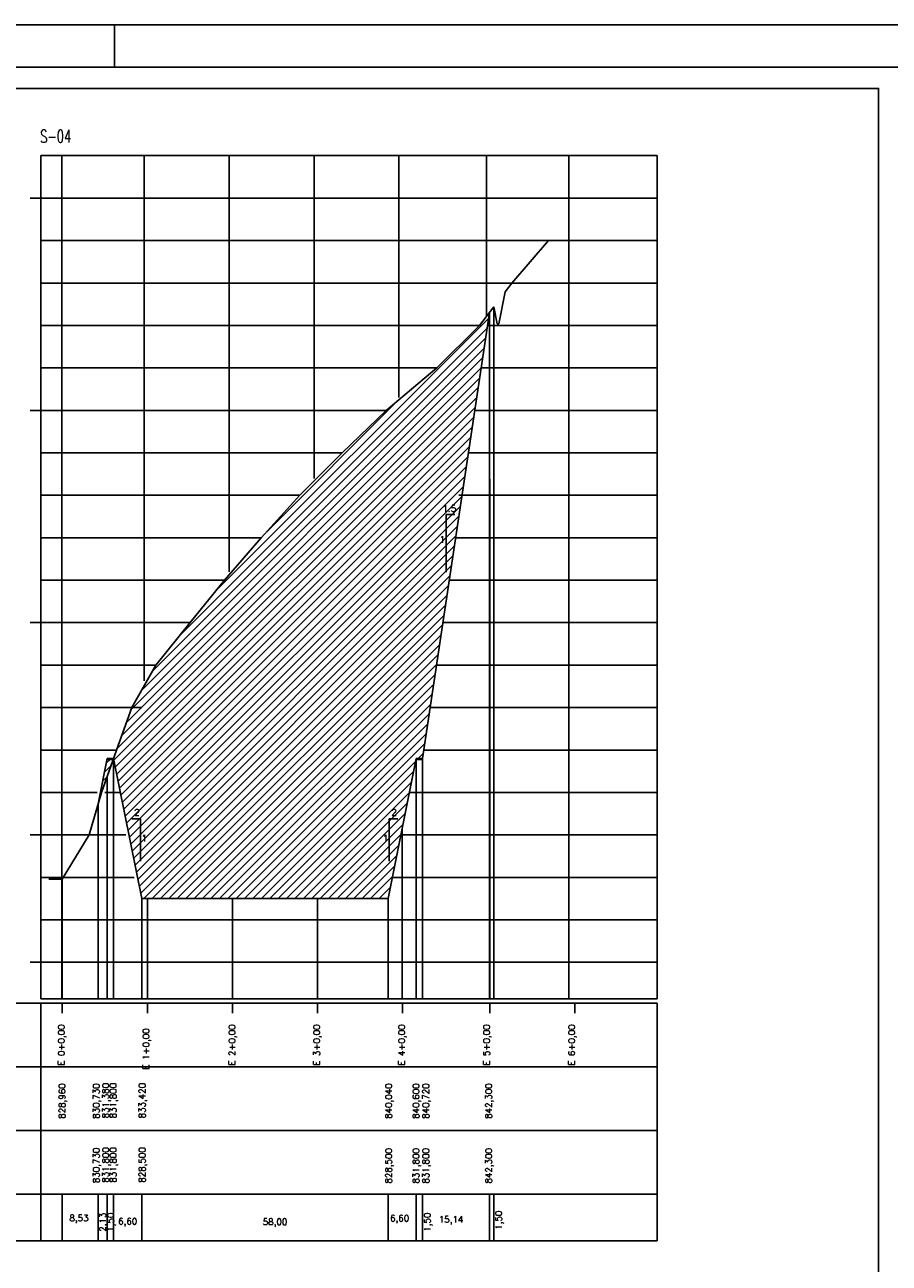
# Model space of a CAD drawing. Extents: x -1825 to 98, y 5678 to 6985.
# Tile 85 of 86: x -293 to -90, y 6693 to 6985. Entities that reach past the tile are written whole.
import ezdxf
from ezdxf.enums import TextEntityAlignment as Align

# ---------------------------------------------------------------- set-up
doc = ezdxf.new("R2010")
doc.units = 0
doc.header["$MEASUREMENT"] = 0
doc.linetypes.add('CONTINUO', pattern=[0])
for name, color, linetype in [('-ATERRO', 72, 'CONTINUOUS'), ('-CORTE', 51, 'CONTINUOUS'), ('-TALUDI', 3, 'CONTINUOUS'), ('BASE', 6, 'CONTINUOUS'), ('PADRÃO', 7, 'CONTINUOUS'), ('PG-CORTE', 4, 'CONTINUOUS'), ('PG-LINE', 7, 'CONTINUOUS'), ('PG-MALHA', 7, 'CONTINUOUS'), ('PG-TERRENO', 6, 'CONTINUOUS'), ('PG-TXT-120', 4, 'CONTINUOUS'), ('PG-TXT-80', 2, 'CONTINUOUS')]:
    doc.layers.add(name, color=color, linetype=linetype)
doc.styles.add('ROMANS', font='romans.shx', dxfattribs={"height": 1.5})

msp = doc.modelspace()

# ---------------------------------------------------------------- hatches: boundary and pattern name
at = {"layer": '-ATERRO'}
h = msp.add_hatch(dxfattribs=at)
h.set_pattern_fill('_USER', color=256, scale=1.2, angle=45, style=0, pattern_type=0)
h.set_pattern_definition([(45, (0, 0), (-0.84852814, 0.84852814), [])])
h.paths.add_polyline_path([(-272.45, 6811.99), (-273.93, 6811.99), (-276.03, 6801.52), (-275.26, 6804.19)])
at = {"layer": '-CORTE'}
h = msp.add_hatch(dxfattribs=at)
h.set_pattern_fill('_USER', color=256, scale=1.4, angle=45, style=0, pattern_type=0)
h.set_pattern_definition([(45, (0, 0), (-0.9899495, 0.9899495), [])])
h.paths.add_polyline_path([(-183.84, 6917.26), (-186.18, 6914.19), (-196.26, 6904.19), (-208.2, 6894.19), (-218.52, 6884.19), (-228.48, 6874.19), (-237.58, 6864.19), (-246.27, 6854.19), (-254.37, 6844.19), (-262.47, 6834.19), (-268.06, 6824.19), (-271.66, 6814.19), (-272.39, 6812.18), (-265.7, 6779.19), (-207.7, 6779.19), (-201.1, 6812.19), (-199.6, 6812.19)])
h.paths.add_polyline_path([(-195.57, 6862.64), (-194.45, 6862.64), (-194.45, 6864.92), (-195.57, 6864.92)], flags=24)
h.paths.add_polyline_path([(-194.89, 6869.95), (-191.16, 6869.95), (-191.16, 6872.23), (-194.89, 6872.23)], flags=24)
h.paths.add_polyline_path([(-207.1, 6798.36), (-205.33, 6798.36), (-205.33, 6800.64), (-207.1, 6800.64)], flags=24)
h.paths.add_polyline_path([(-208.88, 6792.28), (-207.75, 6792.28), (-207.75, 6794.56), (-208.88, 6794.56)], flags=24)
h.paths.add_polyline_path([(-265.76, 6792.28), (-264.63, 6792.28), (-264.63, 6794.56), (-265.76, 6794.56)], flags=24)
h.paths.add_polyline_path([(-267.7, 6798.36), (-265.92, 6798.36), (-265.92, 6800.64), (-267.7, 6800.64)], flags=24)

# ---------------------------------------------------------------- linework, layer by layer
at = {"layer": '-TALUDI', "flags": 128}
for points in [[(-191.99, 6869.63), (-194.03, 6869.63), (-194.03, 6856.06)], [(-268.05, 6797.99), (-266.05, 6797.99), (-266.05, 6787.99)], [(-205.43, 6797.99), (-207.43, 6797.99), (-207.43, 6787.99)]]:
    msp.add_lwpolyline(points, dxfattribs=at)
at = {"layer": 'BASE', "color": 11, "linetype": 'CONTINUOUS'}
for p, q in [((-273.93, 6811.99), (-272.45, 6811.99)), ((-201.1, 6811.99), (-199.6, 6811.99))]:
    msp.add_line(p, q, dxfattribs=at)
at = {"layer": 'PADRÃO', "color": 2}
msp.add_line((-272.17, 6975.02), (-272.17, 6985.02), dxfattribs=at)
msp.add_lwpolyline([(-743.17, 6985.02), (-743.17, 6391.02), (97.83, 6391.02), (97.83, 6985.02), (-743.17, 6985.02)], dxfattribs=at)
at = {"layer": 'PADRÃO', "color": 1}
msp.add_lwpolyline([(-718.17, 6401.02), (87.83, 6401.02), (87.83, 6975.02), (-718.17, 6975.02)], close=True, dxfattribs=at)
at = {"layer": 'PADRÃO', "color": 2}
msp.add_lwpolyline([(-713.17, 6406.02), (-92.17, 6406.02), (-92.17, 6970.02), (-713.17, 6970.02)], close=True, dxfattribs=at)
at = {"layer": 'PG-CORTE'}
for p, q in [((-180.13, 6922.12), (-181.64, 6914.57)), ((-182.84, 6918.57), (-182.04, 6914.57)), ((-182.04, 6914.57), (-181.64, 6914.57)), ((-181.64, 6914.57), (-182.04, 6914.57)), ((-182.04, 6914.57), (-181.64, 6914.57)), ((-207.7, 6779.19), (-201.1, 6812.19))]:
    msp.add_line(p, q, dxfattribs=at)
at = {"layer": 'PG-CORTE', "linetype": 'CONTINUOUS'}
for p, q in [((-199.6, 6812.19), (-183.84, 6917.26)), ((-273.89, 6812.19), (-276.03, 6801.52)), ((-272.39, 6812.19), (-265.7, 6779.19)), ((-265.7, 6779.19), (-207.7, 6779.19))]:
    msp.add_line(p, q, dxfattribs=at)
at = {"layer": 'PG-CORTE', "color": 11, "linetype": 'CONTINUOUS'}
for p, q in [((-273.89, 6812.19), (-272.39, 6812.19)), ((-201.1, 6812.19), (-199.6, 6812.19))]:
    msp.add_line(p, q, dxfattribs=at)
at = {"layer": 'PG-CORTE', "color": 3, "linetype": 'CONTINUOUS'}
for p, q in [((-201.1, 6812.19), (-201.1, 6755.59)), ((-199.6, 6812.19), (-199.6, 6755.59)), ((-265.7, 6779.19), (-265.7, 6755.59)), ((-207.7, 6779.19), (-207.7, 6755.59)), ((-184.03, 6774.19), (-184.03, 6774.19)), ((-265.7, 6709.59), (-265.7, 6698.58)), ((-207.7, 6709.59), (-207.7, 6698.58)), ((-201.1, 6709.59), (-201.1, 6698.58)), ((-199.6, 6709.59), (-199.6, 6698.58))]:
    msp.add_line(p, q, dxfattribs=at)
at = {"layer": 'PG-LINE', "color": 3, "linetype": 'CONTINUOUS'}
for p, q in [((-183.84, 6917.26), (-183.84, 6755.59)), ((-182.84, 6918.57), (-182.84, 6755.59)), ((-272.39, 6812.18), (-272.39, 6755.59)), ((-273.89, 6807.99), (-273.89, 6755.59)), ((-276.03, 6801.52), (-276.03, 6755.59)), ((-284.52, 6783.79), (-284.52, 6755.59)), ((-284.52, 6709.59), (-284.52, 6698.58)), ((-276.03, 6709.59), (-276.03, 6698.58)), ((-273.89, 6709.59), (-273.89, 6698.58)), ((-272.39, 6709.59), (-272.39, 6698.58)), ((-183.84, 6709.59), (-183.84, 6698.58)), ((-182.84, 6709.59), (-182.84, 6698.58))]:
    msp.add_line(p, q, dxfattribs=at)
at = {"layer": 'PG-MALHA', "linetype": 'CONTINUO'}
for p, q in [((-284.55, 6954.19), (-284.55, 6755.59)), ((-265.17, 6954.19), (-265.17, 6830.48)), ((-245.17, 6954.19), (-245.17, 6856.18)), ((-225.17, 6954.19), (-225.17, 6878.14)), ((-205.17, 6954.19), (-205.17, 6897.25)), ((-184.55, 6954.19), (-184.55, 6916.33)), ((-165.17, 6954.19), (-165.17, 6755.7)), ((-183.76, 6878), (-183.76, 6755.59)), ((-204.38, 6795.78), (-204.38, 6755.59)), ((-264.38, 6779.19), (-264.38, 6755.59)), ((-244.38, 6779.19), (-244.38, 6755.59)), ((-224.38, 6779.19), (-224.38, 6755.59))]:
    msp.add_line(p, q, dxfattribs=at)
at = {"layer": 'PG-MALHA', "color": 4, "linetype": 'CONTINUO'}
for p, q in [((-144.32, 6755.59), (-144.32, 6954.19)), ((-144.32, 6698.58), (-144.32, 6754.59)), ((-350.88, 6698.58), (-144.32, 6698.58))]:
    msp.add_line(p, q, dxfattribs=at)
at = {"layer": 'PG-MALHA', "linetype": 'CONTINUO'}
for points in [[(-289.55, 6954.19), (-144.32, 6954.19)], [(-289.55, 6944.19), (-144.32, 6944.19)], [(-289.55, 6934.19), (-144.32, 6934.19)], [(-289.55, 6924.19), (-144.32, 6924.19)], [(-289.55, 6914.19), (-186.18, 6914.19)], [(-184.3, 6914.19), (-144.32, 6914.19)], [(-289.55, 6904.19), (-196.26, 6904.19)], [(-185.8, 6904.19), (-144.32, 6904.19)], [(-289.55, 6894.19), (-208.2, 6894.19)], [(-187.3, 6894.19), (-144.32, 6894.19)], [(-289.55, 6884.19), (-218.52, 6884.19)], [(-188.8, 6884.19), (-144.32, 6884.19)], [(-289.55, 6874.19), (-228.48, 6874.19)], [(-191.09, 6874.19), (-144.32, 6874.19)], [(-289.55, 6864.19), (-237.58, 6864.19)], [(-191.8, 6864.19), (-144.32, 6864.19)], [(-289.55, 6854.19), (-246.27, 6854.19)], [(-193.3, 6854.19), (-144.32, 6854.19)], [(-289.55, 6844.19), (-254.37, 6844.19)], [(-194.8, 6844.19), (-144.32, 6844.19)], [(-289.55, 6834.19), (-262.47, 6834.19)], [(-196.3, 6834.19), (-144.32, 6834.19)], [(-289.55, 6824.19), (-265.7, 6824.19)], [(-197.8, 6824.19), (-144.32, 6824.19)], [(-289.55, 6814.19), (-271.66, 6814.19)], [(-199.3, 6814.19), (-144.32, 6814.19)], [(-289.55, 6804.19), (-276.28, 6804.19)], [(-274.47, 6804.19), (-270.77, 6804.19)], [(-202.7, 6804.19), (-144.32, 6804.19)], [(-289.55, 6794.19), (-269.53, 6794.19)], [(-204.7, 6794.19), (-144.32, 6794.19)], [(-289.55, 6784.19), (-267.5, 6784.19)], [(-206.7, 6784.19), (-144.32, 6784.19)], [(-289.55, 6774.19), (-144.32, 6774.19)], [(-289.55, 6764.19), (-144.32, 6764.19)], [(-284.52, 6752.18), (-284.52, 6754.6)], [(-264.38, 6752.18), (-264.38, 6754.59)], [(-244.35, 6752.18), (-244.35, 6754.6)], [(-224.37, 6752.17), (-224.37, 6754.59)], [(-204.35, 6752.18), (-204.35, 6754.6)], [(-183.76, 6752.18), (-183.76, 6754.6)], [(-163.73, 6752.18), (-163.73, 6754.6)]]:
    msp.add_lwpolyline(points, dxfattribs=at)
at = {"layer": 'PG-MALHA', "color": 4, "linetype": 'CONTINUO'}
for points in [[(-289.55, 6954.19), (-289.55, 6755.59)], [(-351.11, 6754.59), (-144.32, 6754.59)], [(-289.55, 6755.59), (-144.32, 6755.59)], [(-289.55, 6754.59), (-289.55, 6698.58)], [(-351.11, 6739.59), (-144.32, 6739.59)], [(-351.11, 6724.59), (-144.32, 6724.59)], [(-351.11, 6709.59), (-144.32, 6709.59)]]:
    msp.add_lwpolyline(points, dxfattribs=at)
at = {"layer": 'PG-MALHA', "color": 5, "linetype": 'CONTINUO'}
for points in [[(-292.02, 6944.19), (-289.55, 6944.19)], [(-292.02, 6894.19), (-289.55, 6894.19)], [(-292.02, 6844.19), (-289.55, 6844.19)], [(-292.02, 6794.19), (-289.55, 6794.19)], [(-292.02, 6764.19), (-289.55, 6764.19)]]:
    msp.add_lwpolyline(points, dxfattribs=at)
at = {"layer": 'PG-TERRENO', "linetype": 'CONTINUOUS', "flags": 128}
for points in [[(-180.13, 6922.12), (-178.54, 6924.19), (-169.96, 6934.19)], [(-287.61, 6783.79), (-284.52, 6783.79), (-278.13, 6794.19), (-275.26, 6804.19), (-271.66, 6814.19), (-268.06, 6824.19), (-262.47, 6834.19), (-254.37, 6844.19), (-246.27, 6854.19), (-237.58, 6864.19), (-228.48, 6874.19), (-218.52, 6884.19), (-208.2, 6894.19), (-196.26, 6904.19), (-186.18, 6914.19), (-182.84, 6918.57)]]:
    msp.add_lwpolyline(points, dxfattribs=at)

# ---------------------------------------------------------------- texts
at = {"layer": '-TALUDI', "color": 2, "style": 'ROMANS'}
for s, p in [('1.5', (-194.94, 6870.33)), ('1', (-195.62, 6863.02)), ('2', (-267.53, 6798.74)), ('2', (-206.94, 6798.74)), ('1', (-265.81, 6792.66)), ('1', (-208.93, 6792.66))]:
    msp.add_text(s, height=1.52, dxfattribs=at).set_placement(p)
at = {"layer": 'PG-TXT-120', "style": 'ROMANS', "width": 0.611111}
msp.add_text('S-04', height=3, dxfattribs=at).set_placement((-289.67, 6957.26), (-282.34, 6957.26), align=Align.FIT)
at = {"layer": 'PG-TXT-80', "linetype": 'CONTINUOUS', "style": 'ROMANS'}
for s, p in [('E 0+0,00', (-283.92, 6739.85)), ('E 2+0,00', (-243.75, 6739.85)), ('E 3+0,00', (-223.77, 6739.84)), ('E 4+0,00', (-203.75, 6739.85)), ('E 5+0,00', (-183.78, 6739.85)), ('E 6+0,00', (-163.75, 6739.85)), ('E 1+0,00', (-263.97, 6738.93))]:
    msp.add_text(s, height=1.5, rotation=90, dxfattribs=at).set_placement(p)
at = {"layer": 'PG-TXT-80', "style": 'ROMANS'}
for s, p in [('828,960', (-283.76, 6727.32)), ('830,730', (-275.73, 6727.32)), ('831,380', (-273.51, 6727.42)), ('831,800', (-271.74, 6727.42)), ('833,420', (-264.9, 6727.42)), ('840,040', (-206.82, 6727.32)), ('840,600', (-200.38, 6727.32)), ('840,720', (-198.08, 6727.32)), ('842,300', (-183.26, 6727.32)), ('830,730', (-275.73, 6712.17)), ('831,800', (-273.51, 6712.27)), ('831,800', (-271.74, 6712.27)), ('828,500', (-264.9, 6712.27)), ('828,500', (-206.82, 6712.06)), ('831,800', (-200.38, 6712.06)), ('831,800', (-198.08, 6712.06)), ('842,300', (-183.26, 6712.06)), ('2,13', (-274.19, 6700.72)), ('1,50', (-272.34, 6700.72)), ('1,50', (-197.75, 6700.72)), ('1,50', (-180.92, 6701.19))]:
    msp.add_text(s, height=1.5, rotation=90, dxfattribs=at).set_placement(p)
for s, p in [('8,53', (-282.79, 6703.19)), ('6,60', (-271.31, 6702.42)), ('58,00', (-237.24, 6702.31)), ('6,60', (-207.25, 6703.15)), ('15,14', (-195.79, 6702.87))]:
    msp.add_text(s, height=1.5, dxfattribs=at).set_placement(p)

doc.saveas('drawing.dxf')
